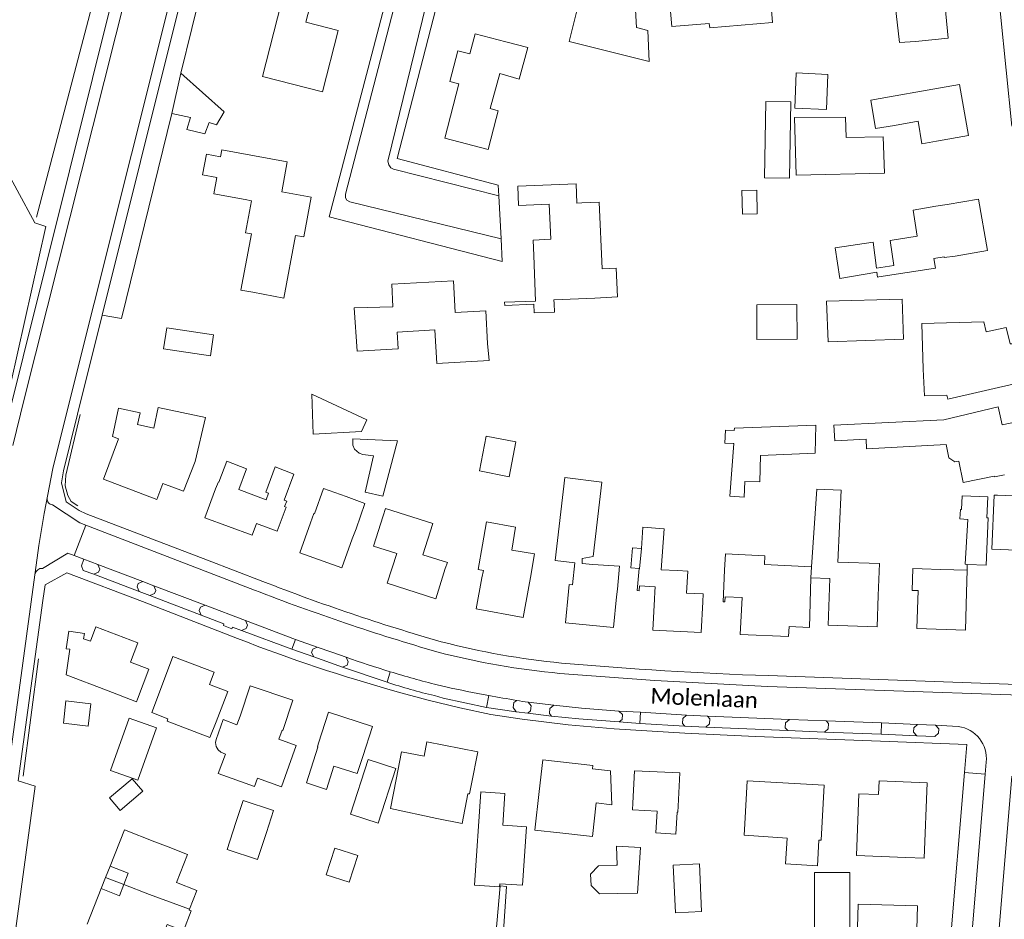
# Model space of a CAD drawing. Extents: x 177628 to 188968, y 384226 to 390673.
# Tile 156 of 256: x 183639 to 183794, y 386248 to 386390. Entities that reach past the tile are written whole.
import ezdxf

# ---------------------------------------------------------------- set-up
doc = ezdxf.new("R2010")
doc.units = 0
for name, color, linetype, lineweight in [('B01_D', 14, 'Continuous', 9), ('B01_F', 14, 'Continuous', 9), ('B01_T', 14, 'Continuous', 9), ('B02_F', 14, 'Continuous', 9), ('B07_D', 14, 'Continuous', 9), ('B11_F', 14, 'Continuous', 9), ('B11_S', 14, 'Continuous', 9), ('B14_F', 14, 'Continuous', 9), ('T03_F', 253, 'Continuous', 9), ('T04_F', 253, 'HAAG', 9), ('T04_T', 253, 'HAAG', 9), ('T05_F', 253, 'Continuous', 9), ('T05_T', 253, 'Continuous', 9), ('V00_F', 8, 'Continuous', 9), ('V00_T', 8, 'Continuous', 9), ('Z06', 7, 'Continuous', 9)]:
    doc.layers.add(name, color=color, linetype=linetype, lineweight=lineweight)
doc.styles.add('Legend', font='calibri.ttf')
doc.linetypes.add('HAAG', pattern='A,4,-1,[5,TOPOCAD.SHX,S=0.35,R=0,X=-0.35,Y=-0.35],-1', length=6)

msp = doc.modelspace()

# ---------------------------------------------------------------- linework, layer by layer
at = {"layer": 'B01_D', "linetype": 'Continuous'}
for points in [[(183680.413, 386392.625), (183677.455, 386381.106), (183686.898, 386378.681), (183689.378, 386388.338), (183684.283, 386389.646), (183686.116, 386396.784), (183684.663, 386397.157), (183685.509, 386400.45), (183687.814, 386399.858), (183687.856, 386400.023), (183685.551, 386400.615)], [(183706.29, 386303.466), (183704.774, 386298.713), (183697.127, 386301.151), (183698.619, 386305.83), (183694.969, 386307.003), (183696.499, 386311.763)]]:
    msp.add_lwpolyline(points, dxfattribs=at)
at = {"layer": 'B01_F', "linetype": 'Continuous'}
for points in [[(183715.846, 386386.557), (183719.291, 386385.653)], [(183773.417, 386377.369), (183776.351, 386377.891)], [(183783.655, 386360.633), (183780.044, 386360.015)], [(183698.036, 386344.747), (183691.941, 386344.587), (183692.411, 386337.773)], [(183682.397, 386318.381), (183680.878, 386314.232), (183681.285, 386314.093), (183680.949, 386313.243)], [(183692.213, 386309.756), (183693.623, 386313.75)], [(183712.156, 386307.228), (183712.798, 386310.819)], [(183720.36, 386305.769), (183719.698, 386302.037)], [(183750.456, 386305.762), (183750.337, 386303.23)], [(183733.44, 386300.226), (183733.765, 386303.817)], [(183736.549, 386299.982), (183736.871, 386303.449)], [(183774.756, 386304.284), (183774.562, 386299.205)], [(183739.36, 386300.585), (183736.922, 386300.76)], [(183660.033, 386280.737), (183661.522, 386284.815)], [(183657.734, 386282.852), (183657.583, 386282.465)], [(183670.131, 386276.476), (183671.274, 386279.629), (183673.409, 386278.807)], [(183670.165, 386279.271), (183669.166, 386276.826)], [(183680.455, 386269.051), (183682.793, 386275.559), (183680.05, 386276.554)], [(183729.496, 386271.892), (183732.345, 386271.547), (183732.573, 386266.204)], [(183698.545, 386270.163), (183697.651, 386265.606)], [(183770.076, 386243.62), (183770.082, 386255.5), (183764.517, 386255.503), (183764.511, 386243.494)]]:
    msp.add_lwpolyline(points, dxfattribs=at)
at = {"layer": 'B01_T', "linetype": 'Continuous'}
for points in [[(183776.681, 386397.04), (183776.179, 386402.177), (183781.974, 386402.743), (183782.242, 386400.009), (183784.905, 386400.27), (183785.322, 386396.009), (183784.726, 386395.95), (183785.588, 386387.126), (183780.417, 386386.621)], [(183736.426, 386388.838), (183735.972, 386397.317), (183731.149, 386397.058), (183731.211, 386395.9), (183728.29, 386396.629)], [(183776.681, 386397.04), (183777.916, 386386.429), (183780.417, 386386.621)], [(183741.637, 386393.129), (183741.995, 386388.97), (183747.923, 386389.473), (183747.984, 386388.756), (183757.877, 386389.594), (183757.599, 386392.792)], [(183714.319, 386374.441), (183713.041, 386369.574), (183706.194, 386371.371), (183708.446, 386379.947), (183707.007, 386380.325), (183708.27, 386385.135), (183710.14, 386384.645), (183710.977, 386387.835), (183715.846, 386386.557)], [(183782.29, 386378.947), (183776.351, 386377.891)], [(183783.746, 386370.889), (183788.781, 386371.78), (183787.354, 386379.843), (183782.29, 386378.947)], [(183777.131, 386373.382), (183780.848, 386374.024), (183781.461, 386370.481), (183783.746, 386370.889)], [(183675.934, 386347.048), (183680.833, 386346.139), (183682.668, 386356.026), (183683.978, 386355.783), (183685.137, 386362.029), (183680.496, 386362.89), (183681.372, 386367.611), (183671.05, 386369.526), (183670.839, 386368.391)], [(183670.238, 386365.148), (183669.764, 386362.596), (183674.729, 386361.675)], [(183674.729, 386361.675), (183675.703, 386361.494), (183674.764, 386356.44), (183675.699, 386356.266), (183674.046, 386347.397), (183675.934, 386347.048)], [(183722.915, 386355.409), (183722.683, 386360.948)], [(183727.022, 386361.129), (183727.8, 386361.162)], [(183727.8, 386361.162), (183730.529, 386361.276)], [(183730.529, 386361.276), (183731.033, 386350.757), (183733.237, 386350.863), (183733.455, 386346.306), (183729.893, 386346.136)], [(183785.419, 386360.877), (183783.655, 386360.633)], [(183785.419, 386360.877), (183790.374, 386361.739), (183791.781, 386353.655), (183786.666, 386352.765)], [(183720.239, 386345.15), (183715.665, 386344.959), (183715.644, 386345.467), (183720.535, 386345.672), (183720.234, 386352.857)], [(183783.338, 386352.382), (183784.959, 386352.641), (183784.979, 386352.513), (183786.666, 386352.765)], [(183774.46, 386349.447), (183774.665, 386349.472), (183783.575, 386350.844), (183783.338, 386352.382)], [(183698.036, 386344.747), (183697.84, 386348.329), (183707.578, 386348.861), (183707.85, 386343.873), (183712.671, 386344.137), (183712.955, 386338.945)], [(183723.445, 386345.284), (183723.417, 386345.878)], [(183785.391, 386330.82), (183785.54, 386330.17), (183796.749, 386332.742), (183796.021, 386335.915), (183795.94, 386338.919), (183795.362, 386338.904), (183794.737, 386341.515), (183791.595, 386340.799), (183791.227, 386342.402), (183781.457, 386342.142), (183781.65, 386334.894)], [(183698.7, 386340.769), (183704.649, 386341.107), (183704.95, 386335.821), (183713.184, 386336.267), (183712.955, 386338.945)], [(183666.85, 386320.345), (183665.02, 386315.65), (183661.74, 386316.88), (183660.79, 386314.38), (183652.36, 386317.58), (183654.77, 386323.95), (183653.78, 386324.29), (183654.74, 386328.76), (183658.156, 386328.028)], [(183657.758, 386326.193), (183658.156, 386328.028)], [(183784.886, 386326.951), (183793.493, 386328.983), (183794.083, 386326.13)], [(183798.047, 386326.23), (183797.899, 386326.934), (183794.083, 386326.13)], [(183670.073, 386316.063), (183670.498, 386317.144), (183670.596, 386317.107), (183671.819, 386320.387), (183674.958, 386319.216), (183673.735, 386315.936), (183678.043, 386314.328)], [(183787.276, 386320.391), (183787.951, 386317.045), (183792.85, 386318.034), (183792.874, 386317.913), (183794.497, 386318.246)], [(183670.073, 386316.063), (183668.375, 386311.491), (183675.841, 386308.717), (183676.535, 386310.583), (183679.777, 386309.378), (183681.181, 386313.157)], [(183685.007, 386310.681), (183685.56, 386312.134), (183685.664, 386312.097), (183687.102, 386316.094), (183690.641, 386314.822)], [(183796.075, 386298.422), (183796.41, 386306.373), (183792.483, 386306.538), (183792.841, 386315.061), (183793.351, 386315.04)], [(183798.132, 386312.754), (183798.22, 386314.835), (183793.351, 386315.04)], [(183680.949, 386313.243), (183681.181, 386313.157)], [(183696.499, 386311.763), (183696.882, 386312.953), (183704.307, 386310.565), (183702.725, 386305.653), (183706.62, 386304.399), (183706.29, 386303.466)], [(183685.007, 386310.681), (183683.324, 386305.944), (183689.961, 386303.585), (183691.593, 386308.175)], [(183692.213, 386309.756), (183691.593, 386308.175)], [(183712.05, 386302), (183712.288, 386303.146), (183711.453, 386303.296), (183712.156, 386307.228)], [(183725.722, 386299.871), (183725.835, 386300.959), (183726.353, 386300.909), (183726.69, 386304.39)], [(183727.844, 386304.279), (183729.564, 386304.113)], [(183740.347, 386303.264), (183742.879, 386303.156)], [(183750.337, 386303.23), (183750.103, 386298.235), (183750.393, 386298.221), (183750.429, 386299.001), (183753.076, 386298.877), (183752.805, 386293.083), (183760.428, 386292.726), (183760.503, 386294.334), (183763.71, 386294.184), (183763.949, 386301.991)], [(183781.483, 386303.441), (183780.02, 386303.491), (183779.935, 386300.011), (183780.852, 386299.98)], [(183781.483, 386303.441), (183784.382, 386303.341)], [(183784.382, 386303.341), (183788.577, 386303.197)], [(183788.577, 386303.197), (183788.504, 386299.703)], [(183712.05, 386302), (183711.171, 386297.099), (183718.577, 386295.77), (183719.446, 386300.617)], [(183719.698, 386302.037), (183719.446, 386300.617)], [(183763.949, 386301.991), (183766.949, 386301.917), (183766.668, 386294.542), (183774.373, 386294.249), (183774.562, 386299.205)], [(183725.722, 386299.871), (183725.248, 386294.907), (183732.809, 386294.184), (183733.271, 386299.014)], [(183733.44, 386300.226), (183733.271, 386299.014)], [(183736.922, 386300.76), (183736.848, 386299.963), (183736.549, 386299.982)], [(183739.267, 386298.66), (183739.311, 386299.807)], [(183739.36, 386300.585), (183739.311, 386299.807)], [(183788.504, 386299.703), (183788.299, 386293.734), (183780.648, 386293.997), (183780.852, 386299.98)], [(183746.913, 386298.205), (183746.652, 386293.355), (183739.004, 386293.765), (183739.267, 386298.66)], [(183746.913, 386298.205), (183746.941, 386299.487), (183744.333, 386299.599)], [(183650.335, 386291.987), (183649.221, 386292.369), (183649.378, 386293.24), (183646.893, 386293.593), (183646.494, 386290.816), (183647.098, 386290.729), (183646.492, 386286.682)], [(183650.335, 386291.987), (183651.187, 386294.252), (183657.8, 386291.748), (183656.65, 386288.712), (183659.539, 386287.619), (183657.734, 386282.852)], [(183661.522, 386284.815), (183663.312, 386289.596), (183669.858, 386287.146), (183669.116, 386285.163), (183671.97, 386284.095), (183670.165, 386279.271)], [(183652.862, 386284.26), (183646.492, 386286.682)], [(183673.923, 386280.202), (183675.533, 386284.98), (183682.26, 386282.713), (183680.648, 386277.931)], [(183673.409, 386278.807), (183673.923, 386280.202)], [(183686.305, 386275.922), (183687.866, 386280.79), (183694.808, 386278.566), (183693.281, 386273.803)], [(183680.648, 386277.931), (183680.557, 386277.964), (183680.05, 386276.554)], [(183693.281, 386273.803), (183692.407, 386271.129), (183688.734, 386272.315), (183687.545, 386268.632), (183684.378, 386269.654), (183686.201, 386275.301), (183686.107, 386275.331), (183686.305, 386275.922)], [(183698.545, 386270.163), (183699.405, 386274.548), (183702.938, 386273.855), (183703.377, 386276.112), (183711.398, 386274.539), (183710.406, 386269.481)], [(183721.105, 386268.289), (183721.663, 386273.289), (183729.554, 386272.409), (183729.496, 386271.892)], [(183735.884, 386266.454), (183736.14, 386271.578), (183743.274, 386271.221), (183743.012, 386265.977)], [(183710.406, 386269.481), (183710.083, 386267.901), (183709.857, 386267.946), (183708.929, 386263.264), (183704.965, 386264.05)], [(183753.409, 386261.382), (183760.185, 386260.912), (183759.955, 386256.868), (183764.987, 386256.582), (183765.217, 386260.626), (183765.547, 386260.607), (183766.041, 386269.293), (183753.909, 386269.983), (183753.523, 386263.194), (183753.409, 386261.382)], [(183774.61, 386267.809), (183774.693, 386269.958), (183782.284, 386269.664), (183781.824, 386257.763), (183778.928, 386257.89)], [(183724.341, 386261.768), (183720.397, 386262.218), (183721.105, 386268.289)], [(183774.61, 386267.809), (183771.504, 386267.929), (183771.127, 386258.176), (183778.928, 386257.89)], [(183743.012, 386265.977), (183742.94, 386265.026), (183742.839, 386265.032), (183742.655, 386261.583), (183739.488, 386261.752), (183739.672, 386265.2), (183735.811, 386265.406), (183735.884, 386266.454)], [(183653.425, 386256.519), (183655.674, 386262.235), (183660.505, 386260.364)], [(183662.584, 386259.549), (183660.505, 386260.364)], [(183653.425, 386256.519), (183652.721, 386254.73)], [(183655.582, 386253.616), (183656.282, 386255.395), (183653.425, 386256.519)], [(183652.721, 386254.73), (183652.03, 386252.974)], [(183652.03, 386252.974), (183654.887, 386251.85), (183655.582, 386253.616)], [(183649.817, 386247.349), (183652.03, 386252.974)]]:
    msp.add_lwpolyline(points, dxfattribs=at)
at = {"layer": 'B02_F', "linetype": 'Continuous'}
for points in [[(183761.606, 386365.502), (183775.524, 386365.861), (183775.322, 386371.581), (183769.483, 386371.487)], [(183766.378, 386345.65), (183778.32, 386345.984), (183778.528, 386339.646), (183766.675, 386339.228)], [(183694.956, 386321.273), (183693.669, 386315.532), (183696.447, 386314.875), (183698.749, 386323.626)], [(183788.596, 386304.123), (183788.28, 386304.139), (183788.711, 386311.214)], [(183791.887, 386311.442), (183791.565, 386303.974), (183788.596, 386304.123)], [(183736.871, 386303.449), (183735.525, 386303.579), (183735.801, 386306.731)], [(183653.512, 386271.606), (183656.454, 386279.854), (183660.759, 386278.318), (183657.817, 386270.07)], [(183691.326, 386264.723), (183694.102, 386273.329), (183698.493, 386271.913), (183695.717, 386263.307)], [(183710.887, 386253.517), (183711.873, 386268.254), (183715.681, 386267.999), (183715.344, 386262.967), (183715.41, 386262.963)], [(183715.41, 386262.963), (183719.068, 386262.717), (183718.451, 386253.505)], [(183736.594, 386252.236), (183737.093, 386259.466), (183733.306, 386259.648), (183733.37, 386256.669), (183733.229, 386256.665)], [(183733.229, 386256.665), (183730.424, 386256.585)], [(183746.707, 386249.37), (183746.36, 386256.866), (183742.234, 386256.675), (183742.581, 386249.179)]]:
    msp.add_lwpolyline(points, dxfattribs=at)
at = {"layer": 'B07_D', "linetype": 'Continuous'}
for points in [[(183737.229, 386306.633), (183736.931, 386303.443), (183736.871, 386303.449)], [(183763.949, 386301.991), (183764.031, 386303.738)], [(183652.721, 386254.73), (183655.582, 386253.616)], [(183655.582, 386253.616), (183659.655, 386252.03), (183665.944, 386249.721)]]:
    msp.add_lwpolyline(points, dxfattribs=at)
at = {"layer": 'B11_F', "linetype": 'Continuous'}
for points in [[(183780.044, 386360.015), (183780.719, 386355.875), (183776.444, 386355.216), (183777.004, 386351.284), (183774.263, 386350.857), (183773.738, 386354.952), (183767.782, 386354.079)], [(183767.782, 386354.079), (183768.498, 386349.216), (183774.35, 386350.208), (183774.46, 386349.447)]]:
    msp.add_lwpolyline(points, dxfattribs=at)
at = {"layer": 'B11_S', "linetype": 'Continuous'}
for points in [[(183727.691, 386394.225), (183725.794, 386386.616), (183738.423, 386383.466), (183738.2, 386388.349), (183736.426, 386388.838)], [(183719.291, 386385.653), (183717.959, 386380.675), (183714.883, 386381.542), (183713.37, 386376.035), (183714.639, 386375.659), (183714.319, 386374.441)], [(183773.417, 386377.369), (183774.11, 386372.86), (183777.131, 386373.382)], [(183670.839, 386368.391), (183668.634, 386368.823), (183668, 386365.586), (183670.238, 386365.148)], [(183727.022, 386361.129), (183726.922, 386364.16), (183717.735, 386363.771), (183717.842, 386360.746), (183722.683, 386360.948)], [(183722.915, 386355.409), (183720.133, 386355.266), (183720.234, 386352.857)], [(183723.445, 386345.284), (183723.509, 386343.932), (183720.295, 386343.798), (183720.239, 386345.15)], [(183729.893, 386346.136), (183723.417, 386345.878)], [(183692.411, 386337.773), (183698.869, 386338.137), (183698.7, 386340.769)], [(183781.65, 386334.894), (183781.865, 386330.705), (183785.391, 386330.82)], [(183666.85, 386320.345), (183668.449, 386327.281), (183661.029, 386328.889), (183660.325, 386325.637), (183657.758, 386326.193)], [(183784.886, 386326.951), (183767.541, 386326.088), (183767.689, 386323.591), (183772.664, 386323.853), (183772.688, 386322.359), (183785.251, 386323.041), (183785.709, 386320.923), (183786.665, 386320.281), (183787.276, 386320.391)], [(183682.397, 386318.381), (183679.438, 386319.5), (183677.963, 386315.529), (183678.423, 386315.35), (183678.043, 386314.328)], [(183726.69, 386304.39), (183723.622, 386304.76), (183725.139, 386317.812), (183730.97, 386317.105), (183729.606, 386305.393), (183727.88, 386305.059), (183727.844, 386304.279)], [(183774.756, 386304.284), (183768.205, 386304.494), (183768.74, 386315.806), (183764.897, 386316.013), (183764.031, 386303.738)], [(183693.623, 386313.75), (183690.641, 386314.822)], [(183720.36, 386305.769), (183716.794, 386306.382), (183717.383, 386309.976), (183712.798, 386310.819)], [(183740.347, 386303.264), (183740.788, 386309.754), (183737.424, 386309.978), (183737.229, 386306.633)], [(183764.031, 386303.738), (183756.626, 386304.127), (183756.67, 386305.48), (183750.456, 386305.762)], [(183733.765, 386303.817), (183729.564, 386304.113)], [(183742.879, 386303.156), (183744.532, 386303.056), (183744.333, 386299.599)], [(183657.583, 386282.465), (183652.862, 386284.26)], [(183669.166, 386276.826), (183662.435, 386279.415), (183662.548, 386279.766), (183660.033, 386280.737)], [(183680.455, 386269.051), (183676.66, 386270.401), (183676.221, 386269.077), (183670.456, 386271.121), (183671.643, 386274.201), (183670.87, 386274.502), (183670.482, 386274.861), (183670.156, 386275.406), (183670.043, 386276.004), (183670.131, 386276.476)], [(183704.965, 386264.05), (183697.651, 386265.606)], [(183732.573, 386266.204), (183730.072, 386266.483), (183729.512, 386261.178), (183724.341, 386261.768)], [(183662.584, 386259.549), (183665.629, 386258.364), (183663.894, 386253.919), (183667.128, 386252.686), (183665.944, 386249.721)], [(183665.944, 386249.721), (183665.886, 386249.575), (183666.23, 386249.449), (183665.01, 386246.3), (183662.412, 386247.326), (183661.123, 386243.994), (183661.676, 386243.776), (183661.298, 386242.743), (183656.708, 386244.467)]]:
    msp.add_lwpolyline(points, dxfattribs=at)
at = {"layer": 'B14_F', "linetype": 'Continuous'}
for points in [[(183663.144, 386375.271), (183666.084, 386374.617), (183665.502, 386372.727), (183668.352, 386372.041), (183669.058, 386373.838), (183670.225, 386373.488), (183671.439, 386375.51), (183664.587, 386381.624)], [(183664.587, 386381.624), (183663.144, 386375.271)], [(183766.39, 386375.859), (183766.633, 386381.43), (183761.628, 386381.648), (183761.385, 386376.077), (183766.39, 386375.859)], [(183756.611, 386365.124), (183760.548, 386365.05), (183760.773, 386377.089), (183756.836, 386377.163), (183756.611, 386365.124)], [(183761.606, 386365.502), (183761.381, 386374.609), (183769.401, 386374.661), (183769.483, 386371.487)], [(183753.143, 386359.378), (183755.476, 386359.43), (183755.393, 386363.136), (183753.06, 386363.083), (183753.143, 386359.378)], [(183755.423, 386339.596), (183761.768, 386339.63), (183761.738, 386345.104), (183755.393, 386345.07), (183755.423, 386339.596)], [(183766.378, 386345.65), (183766.675, 386339.228)], [(183669.743, 386340.321), (183662.363, 386341.421), (183661.868, 386338.109), (183669.248, 386337.009), (183669.743, 386340.321)], [(183693.086, 386325.07), (183693.931, 386326.943), (183685.238, 386330.995), (183685.449, 386324.651), (183693.086, 386325.07)], [(183764.715, 386326.07), (183764.594, 386321.669), (183756.008, 386321.313), (183755.864, 386317.142), (183753.53, 386317.221), (183753.419, 386314.744), (183751.155, 386314.907), (183751.776, 386323.172), (183751.686, 386323.178)], [(183751.814, 386325.23), (183751.866, 386325.228), (183751.875, 386325.601), (183764.715, 386326.07)], [(183751.686, 386323.178), (183750.371, 386323.265), (183750.45, 386325.273), (183751.814, 386325.23)], [(183698.749, 386323.626), (183691.688, 386323.939), (183691.715, 386322.907), (183691.98, 386322.295), (183692.727, 386321.66), (183693.301, 386321.471), (183694.956, 386321.273)], [(183712.717, 386324.35), (183711.657, 386318.865), (183716.374, 386317.953), (183717.434, 386323.438), (183712.717, 386324.35)], [(183791.887, 386311.442), (183791.702, 386311.45), (183791.839, 386314.758), (183787.778, 386314.94), (183787.705, 386312.774), (183787.514, 386312.786), (183787.414, 386311.295), (183788.711, 386311.214)], [(183737.229, 386306.633), (183735.801, 386306.731)], [(183649.97, 386278.623), (183650.374, 386282.137), (183646.466, 386282.587), (183646.061, 386279.072), (183649.97, 386278.623)], [(183653.34, 386267.281), (183655.014, 386265.302), (183658.585, 386268.325), (183656.911, 386270.303), (183653.34, 386267.281)], [(183653.512, 386271.606), (183657.817, 386270.07)], [(183678.073, 386261.822), (183679.202, 386265.297), (183674.398, 386266.858), (183673.269, 386263.382)], [(183691.326, 386264.723), (183695.717, 386263.307)], [(183673.269, 386263.382), (183671.892, 386259.143), (183676.696, 386257.583), (183678.073, 386261.822)], [(183688.877, 386259.351), (183692.506, 386258.176), (183691.145, 386253.971), (183687.516, 386255.146), (183688.877, 386259.351)], [(183733.398, 386252.187), (183730.594, 386252.144), (183729.283, 386253.479), (183729.189, 386255.277), (183730.424, 386256.585)], [(183710.887, 386253.517), (183714.85, 386253.252), (183714.883, 386253.744)], [(183715.922, 386253.327), (183714.961, 386253.429), (183714.233, 386245.691), (183714.327, 386245.682), (183714.191, 386243.779), (183716.748, 386243.58), (183716.873, 386245.389), (183715.392, 386245.488), (183715.922, 386253.327)], [(183714.883, 386253.744), (183718.451, 386253.505)], [(183736.594, 386252.236), (183733.398, 386252.187)], [(183771.386, 386250.532), (183780.762, 386250.262), (183780.604, 386244.755), (183771.228, 386245.025), (183771.386, 386250.532)], [(183746.707, 386249.37), (183742.581, 386249.179)]]:
    msp.add_lwpolyline(points, dxfattribs=at)
at = {"layer": 'T03_F', "linetype": 'Continuous'}
for points in [[(183648.356, 386418.7), (183656.814, 386416.013), (183641.823, 386358.898)], [(183664.587, 386381.624), (183669.782, 386402.784)], [(183631.97, 386375.79), (183633.17, 386373.486), (183641.552, 386358.026)], [(183655.205, 386342.915), (183663.144, 386375.271)], [(183639.73, 386270.691), (183642.143, 386289.236)]]:
    msp.add_lwpolyline(points, dxfattribs=at)
at = {"layer": 'T04_F', "linetype": 'HAAG'}
for points in [[(183652.186, 386343.417), (183655.205, 386342.915)], [(183648.715, 386327.753), (183646.46, 386318.223), (183646.352, 386316.514), (183646.774, 386314.99), (183647.303, 386314.026), (183648.331, 386313.351)]]:
    msp.add_lwpolyline(points, dxfattribs=at)
at = {"layer": 'T04_T', "linetype": 'HAAG'}
for points in [[(183652.186, 386343.417), (183648.31, 386327.836)], [(183668.801, 386304.795), (183677.506, 386301.446)], [(183788.18, 386271.294), (183788.55, 386275.7), (183774.917, 386276.216)], [(183788.18, 386271.294), (183785.897, 386244.263)]]:
    msp.add_lwpolyline(points, dxfattribs=at)
at = {"layer": 'T05_F', "linetype": 'Continuous'}
msp.add_lwpolyline([(183637.772, 386332.697), (183643.303, 386357.411), (183641.552, 386358.026)], dxfattribs=at)
at = {"layer": 'T05_T', "linetype": 'Continuous'}
msp.add_lwpolyline([(183788.577, 386303.197), (183788.596, 386304.123)], dxfattribs=at)
at = {"layer": 'V00_F', "linetype": 'Continuous'}
for points in [[(183715.079, 386355.506), (183691.222, 386361.34), (183690.771, 386361.561), (183690.535, 386361.947), (183690.567, 386362.528), (183701.208, 386403.672), (183706.005, 386422.385), (183706.84, 386425.425), (183716.314, 386426.07), (183715.754, 386461.94)], [(183764.99, 386406.63), (183760.206, 386406.457), (183758.117, 386406.502), (183754.289, 386407.021), (183750.609, 386407.738), (183743.148, 386409.444), (183710.926, 386417.472), (183710.129, 386417.173), (183709.537, 386416.8), (183709.198, 386416.308), (183702.668, 386390.097), (183697.2, 386367.707), (183697.369, 386367.143), (183697.691, 386366.687), (183698.141, 386366.466), (183714.704, 386362.247)]]:
    msp.add_lwpolyline(points, dxfattribs=at)
at = {"layer": 'V00_T', "linetype": 'Continuous'}
for points in [[(183623.074, 386427.001), (183623.762, 386429.089), (183658.25, 386417.99), (183655.865, 386409.659), (183655.568, 386408.483), (183655.375, 386407.285), (183655.095, 386400.015), (183654.765, 386397.795), (183654.295, 386395.405), (183636.07, 386322.299), (183635.72, 386321.499)], [(183795.641, 386373.242), (183793.83, 386390.91), (183791.61, 386408.96)], [(183715.079, 386355.506), (183715.28, 386351.89), (183687.99, 386358.97), (183698.043, 386397.481)], [(183656.104, 386394.764), (183639.896, 386330.165), (183638.096, 386322.896)], [(183644.384, 386319.25), (183645.058, 386322.049), (183662.624, 386392.135)], [(183662.624, 386392.135), (183664.25, 386391.92), (183652.186, 386343.417)], [(183704.784, 386391.753), (183698.71, 386368.15), (183714.61, 386363.94), (183714.704, 386362.247)], [(183714.704, 386362.247), (183715.079, 386355.506)], [(183648.31, 386327.836), (183646.085, 386318.89), (183645.768, 386317.006), (183646.482, 386314.006), (183648.544, 386312.647), (183649.674, 386312.118), (183668.801, 386304.795)], [(183641.003, 386298.215), (183642.207, 386307.102), (183643.014, 386312.131), (183644.384, 386319.25)], [(183649.62, 386310.319), (183648.677, 386310.683), (183644.335, 386313.527)], [(183649.62, 386310.319), (183647.757, 386305.509)], [(183676.215, 386300.06), (183649.62, 386310.319)], [(183646.774, 386305.874), (183642.745, 386303.472)], [(183647.757, 386305.509), (183646.774, 386305.874)], [(183647.757, 386305.509), (183649.267, 386304.938)], [(183649.267, 386304.938), (183648.901, 386303.92), (183649.197, 386303.16), (183650.882, 386302.559)], [(183649.267, 386304.938), (183651.474, 386304.103)], [(183642.793, 386298.418), (183643.2, 386300.923), (183646.621, 386302.809), (183658.543, 386298.285)], [(183651.474, 386304.103), (183651.803, 386303.384), (183651.617, 386302.876), (183650.882, 386302.559)], [(183651.474, 386304.103), (183658.612, 386301.403)], [(183650.882, 386302.559), (183658.015, 386299.854)], [(183658.015, 386299.854), (183657.675, 386300.593), (183657.876, 386301.082), (183658.612, 386301.403)], [(183658.612, 386301.403), (183660.313, 386300.744)], [(183658.015, 386299.854), (183659.697, 386299.203)], [(183660.313, 386300.744), (183660.641, 386300.01), (183660.414, 386299.511), (183659.697, 386299.203)], [(183660.313, 386300.744), (183668.412, 386297.676)], [(183642.793, 386298.418), (183638.93, 386270), (183641.59, 386269.16), (183634.22, 386214.99)], [(183641.003, 386298.215), (183640.251, 386292.792), (183637.33, 386271.5), (183636.61, 386266.53)], [(183673.525, 386292.435), (183658.543, 386298.285)], [(183659.697, 386299.203), (183667.78, 386296.093)], [(183667.78, 386296.093), (183667.477, 386296.84), (183667.69, 386297.349), (183668.412, 386297.676)], [(183668.412, 386297.676), (183674.776, 386295.246)], [(183667.78, 386296.093), (183671.375, 386294.74), (183671.287, 386294.474), (183672.623, 386293.978), (183672.717, 386294.239), (183674.144, 386293.684)], [(183674.144, 386293.684), (183674.904, 386294.008), (183675.091, 386294.509), (183674.776, 386295.246)], [(183674.776, 386295.246), (183682.655, 386292.296)], [(183674.144, 386293.684), (183682.097, 386290.724)], [(183682.655, 386292.296), (183682.097, 386290.724)], [(183682.655, 386292.296), (183686.098, 386291.077)], [(183682.097, 386290.724), (183685.529, 386289.535)], [(183685.529, 386289.535), (183685.184, 386290.246), (183685.38, 386290.754), (183686.098, 386291.077)], [(183686.098, 386291.077), (183688.379, 386290.269), (183690.633, 386289.484)], [(183685.529, 386289.535), (183690.069, 386287.892)], [(183690.633, 386289.484), (183690.975, 386288.729), (183690.804, 386288.233), (183690.069, 386287.892)], [(183690.069, 386287.892), (183697.093, 386285.537)], [(183697.093, 386285.537), (183697.604, 386287.183)], [(183815.39, 386282.858), (183757.11, 386284.85), (183739.325, 386285.815), (183724.362, 386286.926)], [(183757.219, 386286.571), (183796.512, 386285.161)], [(183705.026, 386285.115), (183706.348, 386284.788)], [(183708.573, 386281.501), (183703.605, 386282.683), (183698.68, 386284.036)], [(183704.597, 386283.415), (183705.976, 386283.038), (183712.774, 386281.568)], [(183712.774, 386281.568), (183713.131, 386283.438)], [(183717.55, 386282.667), (183717.105, 386282.328), (183716.985, 386281.529), (183717.487, 386280.888)], [(183718.428, 386279.705), (183713.476, 386280.466), (183708.573, 386281.501)], [(183712.774, 386281.568), (183717.487, 386280.888)], [(183719.285, 386280.629), (183719.734, 386281.002), (183719.837, 386281.811), (183719.359, 386282.375)], [(183719.359, 386282.375), (183723.421, 386281.927)], [(183723.421, 386281.927), (183722.783, 386281.408), (183722.702, 386280.617), (183723.045, 386280.182)], [(183723.421, 386281.927), (183727.762, 386281.446), (183733.665, 386280.973)], [(183717.487, 386280.888), (183719.285, 386280.629)], [(183732.922, 386278.185), (183725.66, 386278.805), (183718.428, 386279.705)], [(183719.285, 386280.629), (183723.045, 386280.182)], [(183723.045, 386280.182), (183727.344, 386279.742), (183733.722, 386279.26)], [(183733.665, 386280.973), (183734.215, 386280.438), (183734.158, 386279.66), (183733.722, 386279.26)], [(183733.665, 386280.973), (183737.08, 386280.808)], [(183736.957, 386279.034), (183737.08, 386280.808)], [(183737.08, 386280.808), (183744.329, 386280.356)], [(183744.329, 386280.356), (183743.727, 386279.793), (183743.699, 386278.997), (183744.059, 386278.601)], [(183744.329, 386280.356), (183747.622, 386280.187)], [(183747.358, 386278.422), (183747.961, 386278.957), (183748.005, 386279.759), (183747.622, 386280.187)], [(183747.622, 386280.187), (183760.543, 386279.679)], [(183760.543, 386279.679), (183759.934, 386279.144), (183759.887, 386278.346), (183760.303, 386277.907)], [(183760.543, 386279.679), (183766.337, 386279.434)], [(183755.212, 386276.961), (183744.062, 386277.483), (183732.922, 386278.185)], [(183733.722, 386279.26), (183736.957, 386279.034)], [(183736.957, 386279.034), (183744.059, 386278.601)], [(183744.059, 386278.601), (183747.358, 386278.422)], [(183747.358, 386278.422), (183760.303, 386277.907)], [(183766.088, 386277.667), (183766.688, 386278.197), (183766.737, 386278.998), (183766.337, 386279.434)], [(183766.337, 386279.434), (183775.068, 386279.106)], [(183775.068, 386279.106), (183775.004, 386277.316)], [(183775.068, 386279.106), (183780.758, 386278.887)], [(183780.661, 386277.088), (183780.147, 386277.635), (183780.153, 386278.34), (183780.758, 386278.887)], [(183780.758, 386278.887), (183783.565, 386278.754)], [(183783.565, 386278.754), (183784.104, 386278.156), (183784.068, 386277.493), (183783.48, 386276.984)], [(183783.565, 386278.754), (183787.183, 386278.566)], [(183774.917, 386276.216), (183755.212, 386276.961)], [(183760.303, 386277.907), (183766.088, 386277.667)], [(183766.088, 386277.667), (183775.004, 386277.316)], [(183775.004, 386277.316), (183780.661, 386277.088)], [(183780.661, 386277.088), (183783.48, 386276.984)], [(183791.589, 386272.934), (183791.439, 386271.02)], [(183788.18, 386271.294), (183791.439, 386271.02)], [(183791.439, 386271.02), (183789.412, 386246.905)], [(183793.271, 386242.249), (183795.64, 386270.739)]]:
    msp.add_lwpolyline(points, dxfattribs=at)
for centre, radius, start, end in [((183644.41, 386314.449), 0.925, 175.34006, 265.35898), ((183642.602, 386302.478), 1.004, 81.82426, 170.42869), ((183791.79, 386592.808), 312.974, 248.58285, 254.02402), ((183798.049, 386612.916), 335.742, 248.72285, 253.93486), ((183768.722, 386535.681), 261.211, 248.62656, 254.44616), ((183735.93, 386407.603), 119.578, 255.33141, 264.57582), ((183743.571, 386438.152), 157.812, 250.40015, 253.06562), ((183735.739, 386408.681), 122.286, 255.50888, 264.66191), ((183776.539, 386871.195), 584.943, 264.908398, 268.107271), ((183744.361, 386440.64), 160.422, 253.05448, 255.80653), ((183725.76, 386372.582), 91.644, 251.77157, 256.64848), ((183757.536, 386524.262), 244.883, 257.93458, 259.55279), ((183756.118, 386516.769), 237.258, 259.56136, 260.64465), ((183751.015, 386484.239), 204.331, 260.57377, 261.08759), ((183786.46, 386273.461), 5.156, 354.13781, 81.93542)]:
    msp.add_arc(centre, radius, start, end, dxfattribs=at)

# ---------------------------------------------------------------- texts
at = {"layer": 'Z06', "linetype": 'Continuous', "style": 'Legend'}
msp.add_text('Molenlaan', height=2.5, rotation=357.59259, dxfattribs=at).set_placement((183738.594, 386282.153))

doc.saveas('drawing.dxf')
